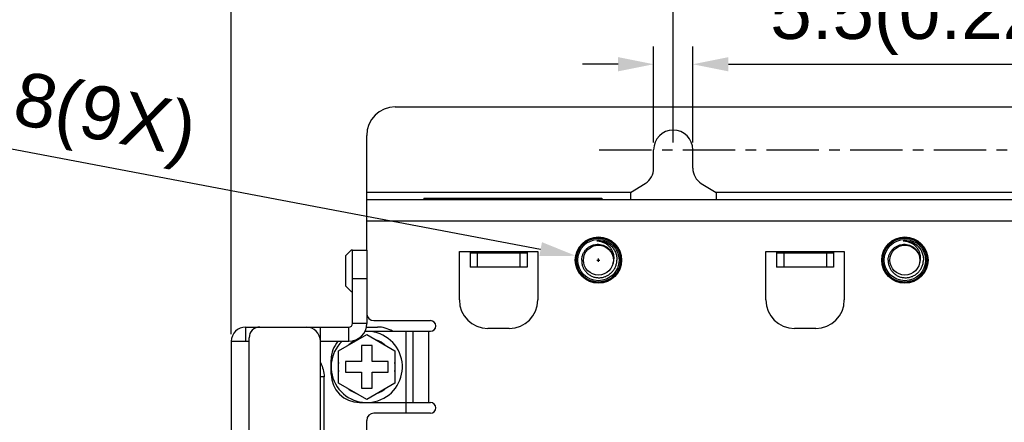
# Model space of a CAD drawing. Header units: millimetres. Extents: x 5740 to 7888, y -1457 to 417.
# Tile 49 of 120: x 5928 to 6066, y 160 to 216. Entities that reach past the tile are written whole.
import ezdxf

# ---------------------------------------------------------------- set-up
doc = ezdxf.new("R2010")
doc.units = ezdxf.units.MM
doc.header["$LTSCALE"] = 23.1
doc.header["$PDMODE"] = 3
doc.header["$PDSIZE"] = 0.31
doc.linetypes.add('CENTER', pattern=[50.8, 31.75, -6.35, 6.35, -6.35])
doc.layers.get('0').update_dxf_attribs({"linetype": 'CONTINUOUS'})
doc.layers.get('Defpoints').update_dxf_attribs({"linetype": 'CONTINUOUS'})
doc.layers.add('TEXT', color=7, linetype='CONTINUOUS')
doc.styles.get("Standard").update_dxf_attribs({"font": 'arial.ttf'})
doc.dimstyles.new('DIMSTYLE_2', dxfattribs={"dimtxt": 2.5, "dimasz": 3, "dimexe": 0.18, "dimexo": 0.0625, "dimgap": 0.09, "dimtad": 1, "dimdec": 0, "dimdsep": 46, "dimtxsty": 'Standard', "dimblk": '_FILLED', "dimcen": 0.09, "dimadec": 0, "dimazin": 0, "dimtp": 0.01, "dimtm": 0.01, "dimtfac": 1, "dimtdec": 0, "dimtofl": 0, "dimtmove": 0, "dimatfit": 3, "dimldrblk": '_FILLED', "dimfxl": 0, "dimtolj": 1, "dimarcsym": 0})
doc.dimstyles.new('DIMSTYLE_2$0', dxfattribs={"dimtxt": 2.5, "dimasz": 3, "dimexe": 0.18, "dimexo": 0.0625, "dimgap": 0.09, "dimtad": 1, "dimdec": 0, "dimdsep": 46, "dimtxsty": 'Standard', "dimblk": '_FILLED', "dimcen": 0.09, "dimadec": 0, "dimazin": 0, "dimtp": 0.01, "dimtm": 0.01, "dimtfac": 1, "dimtdec": 0, "dimtofl": 0, "dimtmove": 0, "dimatfit": 3, "dimldrblk": '_FILLED', "dimfxl": 0, "dimtolj": 1, "dimarcsym": 0})

# ---------------------------------------------------------------- blocks, each defined once
blk = doc.blocks.new('_FILLED')
at = {"color": 0, "linetype": 'ByBlock'}
blk.add_solid([(0, 0), (-1, 0.2), (-1, -0.2)], dxfattribs=at)
blk = doc.blocks.new('*D462')
at = {"color": 0, "linetype": 'Continuous', "lineweight": -2}
for p, q in [((5957.85, 172.12), (5957.85, 238.8)), ((6167.85, 172.12), (6167.85, 238.8)), ((5962.85, 236.3), (6162.85, 236.3))]:
    blk.add_line(p, q, dxfattribs=at)
at = {"layer": 'Defpoints', "color": 0, "linetype": 'Continuous'}
for p in [(6167.85, 236.3), (5957.85, 171.12), (6167.85, 171.12)]:
    blk.add_point(p, dxfattribs=at)
at = {"color": 0, "linetype": 'Continuous', "lineweight": -2, "xscale": 5, "yscale": 5, "zscale": 5, "rotation": 180}
blk.add_blockref('_FILLED', (5957.85, 236.3), dxfattribs=at)
at = {"color": 0, "linetype": 'Continuous', "lineweight": -2, "xscale": 5, "yscale": 5, "zscale": 5}
blk.add_blockref('_FILLED', (6167.85, 236.3), dxfattribs=at)
at = {"color": 0, "linetype": 'Continuous', "insert": (6062.85, 242.46), "char_height": 7.5, "attachment_point": 5}
blk.add_mtext('\\A1;210(8.27)', dxfattribs=at)
blk = doc.blocks.new('*D464')
at = {"color": 0, "linetype": 'Continuous', "lineweight": -2}
for p, q in [((6019.85, 199.02), (6019.85, 225.12)), ((6105.85, 199.02), (6105.85, 225.12)), ((6024.85, 222.62), (6100.85, 222.62))]:
    blk.add_line(p, q, dxfattribs=at)
at = {"layer": 'Defpoints', "color": 0, "linetype": 'Continuous'}
for p in [(6105.85, 222.62), (6019.85, 198.02), (6105.85, 198.02)]:
    blk.add_point(p, dxfattribs=at)
at = {"color": 0, "linetype": 'Continuous', "lineweight": -2, "xscale": 5, "yscale": 5, "zscale": 5, "rotation": 180}
blk.add_blockref('_FILLED', (6019.85, 222.62), dxfattribs=at)
at = {"color": 0, "linetype": 'Continuous', "lineweight": -2, "xscale": 5, "yscale": 5, "zscale": 5}
blk.add_blockref('_FILLED', (6105.85, 222.62), dxfattribs=at)
at = {"color": 0, "linetype": 'Continuous', "insert": (6062.85, 228.79), "char_height": 7.5, "attachment_point": 5}
blk.add_mtext('\\A1;86(3.39)', dxfattribs=at)
blk = doc.blocks.new('*D466')
at = {"color": 0, "linetype": 'Continuous', "lineweight": -2}
for p, q in [((6017.1, 199.02), (6017.1, 212.52)), ((6022.6, 199.02), (6022.6, 212.52)), ((6012.1, 210.02), (6007.1, 210.02)), ((6027.6, 210.02), (6076.22, 210.02))]:
    blk.add_line(p, q, dxfattribs=at)
at = {"layer": 'Defpoints', "color": 0, "linetype": 'Continuous'}
for p in [(6022.6, 210.02), (6017.1, 198.02), (6022.6, 198.02)]:
    blk.add_point(p, dxfattribs=at)
at = {"color": 0, "linetype": 'Continuous', "lineweight": -2, "xscale": 5, "yscale": 5, "zscale": 5}
blk.add_blockref('_FILLED', (6017.1, 210.02), dxfattribs=at)
at = {"color": 0, "linetype": 'Continuous', "lineweight": -2, "xscale": 5, "yscale": 5, "zscale": 5, "rotation": 180}
blk.add_blockref('_FILLED', (6022.6, 210.02), dxfattribs=at)
at = {"color": 0, "linetype": 'Continuous', "insert": (6054.41, 216.19), "char_height": 7.5, "attachment_point": 5}
blk.add_mtext('\\A1;5.5(0.22)', dxfattribs=at)
blk = doc.blocks.new('*D469')
at = {"color": 0, "linetype": 'Continuous', "lineweight": -2}
for p, q in [((5957.85, 172.12), (5957.85, 225.12)), ((6019.85, 199.02), (6019.85, 225.12)), ((5962.85, 222.62), (6014.85, 222.62))]:
    blk.add_line(p, q, dxfattribs=at)
at = {"layer": 'Defpoints', "color": 0, "linetype": 'Continuous'}
for p in [(6019.85, 222.62), (6019.85, 198.02), (5957.85, 171.12)]:
    blk.add_point(p, dxfattribs=at)
at = {"color": 0, "linetype": 'Continuous', "lineweight": -2, "xscale": 5, "yscale": 5, "zscale": 5, "rotation": 180}
blk.add_blockref('_FILLED', (5957.85, 222.62), dxfattribs=at)
at = {"color": 0, "linetype": 'Continuous', "lineweight": -2, "xscale": 5, "yscale": 5, "zscale": 5}
blk.add_blockref('_FILLED', (6019.85, 222.62), dxfattribs=at)
at = {"color": 0, "linetype": 'Continuous', "insert": (5988.85, 228.79), "char_height": 7.5, "attachment_point": 5}
blk.add_mtext('\\A1;62(2.44)', dxfattribs=at)
blk = doc.blocks.new('*D475')
at = {"color": 0, "linetype": 'Continuous', "lineweight": -2}
for p, q in [((5891.82, 204.8), (6001.24, 184.06)), ((6009.12, 182.52), (6009.57, 182.52)), ((6009.35, 182.3), (6009.35, 182.75))]:
    blk.add_line(p, q, dxfattribs=at)
at = {"layer": 'Defpoints', "color": 0, "linetype": 'Continuous'}
for p in [(6006.16, 183.13), (6012.54, 181.92)]:
    blk.add_point(p, dxfattribs=at)
at = {"color": 0, "linetype": 'Continuous', "lineweight": -2, "xscale": 5, "yscale": 5, "zscale": 5, "rotation": 349.2694560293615}
blk.add_blockref('_FILLED', (6006.16, 183.13), dxfattribs=at)
at = {"color": 0, "linetype": 'Continuous', "insert": (5923.1, 205.15), "char_height": 7.5, "attachment_point": 5, "rotation": 349.2695}
blk.add_mtext('\\A1;M5*P0.8(9X)', dxfattribs=at)

msp = doc.modelspace()

# ---------------------------------------------------------------- linework, layer by layer
at = {"color": 0}
for p, q in [((5980.849, 204.025), (6144.849, 204.025)), ((5976.849, 183.925), (5976.849, 200.025)), ((6017.099, 195.422), (6017.099, 198.025)), ((6022.599, 195.422), (6022.599, 198.025)), ((6013.849, 192.025), (5976.849, 192.025)), ((6013.849, 192.025), (6015.91, 193.293)), ((6013.849, 192.025), (6013.849, 191.025)), ((6023.789, 193.293), (6025.849, 192.025)), ((6025.849, 192.025), (6025.849, 191.025)), ((6099.849, 192.025), (6025.849, 192.025)), ((5976.849, 191.025), (6153.349, 191.025)), ((5984.849, 191.225), (5984.849, 191.025)), ((5984.849, 191.225), (6009.849, 191.225)), ((5985.849, 191.225), (5985.849, 191.025)), ((6008.849, 191.225), (6008.849, 191.025)), ((6009.849, 191.225), (6009.849, 191.025)), ((5976.849, 188.025), (6148.849, 188.025)), ((6009.112, 185.185), (6009.107, 185.185)), ((6009.112, 185.185), (6009.107, 185.185)), ((6052.112, 185.185), (6052.107, 185.185)), ((6052.112, 185.185), (6052.107, 185.185)), ((5974.649, 183.925), (5973.849, 183.125)), ((5974.849, 183.925), (5974.649, 183.925)), ((5974.849, 173.625), (5974.849, 183.925)), ((5974.849, 183.925), (5976.849, 183.925)), ((5976.849, 183.925), (5976.849, 173.625)), ((5989.849, 176.925), (5989.849, 183.725)), ((5989.849, 183.725), (6000.849, 183.725)), ((5991.349, 183.725), (5991.349, 183.525)), ((5999.349, 183.725), (5999.349, 183.525)), ((6000.849, 183.725), (6000.849, 176.925)), ((6011.066, 184.572), (6011.069, 184.569)), ((6011.066, 184.571), (6011.069, 184.568)), ((6032.849, 183.725), (6043.849, 183.725)), ((6032.849, 176.925), (6032.849, 183.725)), ((6034.349, 183.725), (6034.349, 183.525)), ((6042.349, 183.725), (6042.349, 183.525)), ((6043.849, 183.725), (6043.849, 176.925)), ((6054.066, 184.572), (6054.069, 184.569)), ((6054.066, 184.571), (6054.069, 184.568)), ((5973.849, 183.125), (5973.849, 178.925)), ((5991.349, 183.525), (5991.349, 181.525)), ((5991.349, 183.525), (5999.349, 183.525)), ((5992.349, 183.525), (5992.349, 181.525)), ((5998.349, 183.525), (5998.349, 181.525)), ((5999.349, 183.525), (5999.349, 181.525)), ((6034.349, 183.525), (6034.349, 181.525)), ((6034.349, 183.525), (6042.349, 183.525)), ((6035.349, 183.525), (6035.349, 181.525)), ((6041.349, 183.525), (6041.349, 181.525)), ((6042.349, 183.525), (6042.349, 181.525)), ((5999.349, 181.525), (5991.349, 181.525)), ((6042.349, 181.525), (6034.349, 181.525)), ((5974.849, 179.925), (5976.849, 179.925)), ((5973.849, 178.925), (5974.649, 178.125)), ((5974.649, 178.125), (5974.849, 178.125)), ((5959.849, 173.125), (5959.849, 171.125)), ((5959.849, 173.125), (5974.349, 173.125)), ((5970.349, -1.875), (5970.349, 173.125)), ((5974.349, 171.125), (5974.349, 173.125)), ((5976.849, 173.625), (5974.849, 173.625)), ((5976.797, 173.125), (5978.349, 173.125)), ((5977.849, 174.025), (5985.799, 174.025)), ((5996.849, 172.925), (5993.849, 172.925)), ((6039.849, 172.925), (6036.849, 172.925)), ((5960.349, -0.375), (5960.349, 171.625)), ((5972.899, 169.805), (5976.849, 172.086)), ((5976.59, 172.525), (5985.799, 172.525)), ((5976.849, 172.086), (5980.799, 169.805)), ((5982.349, 172.525), (5982.349, 162.525)), ((5983.349, 162.525), (5983.349, 172.525)), ((5985.549, 162.525), (5985.549, 172.525)), ((5957.849, 171.125), (5957.849, 0.125)), ((5957.849, 171.125), (5960.349, 171.125)), ((5970.349, 171.125), (5974.349, 171.125)), ((5976.099, 170.525), (5976.099, 168.275)), ((5977.599, 170.525), (5976.099, 170.525)), ((5977.599, 168.275), (5977.599, 170.525)), ((5972.899, 165.244), (5972.899, 169.805)), ((5980.799, 169.805), (5980.799, 165.244)), ((5971.849, 166.525), (5971.849, 168.525)), ((5973.849, 168.275), (5973.849, 166.775)), ((5976.099, 168.275), (5973.849, 168.275)), ((5979.849, 168.275), (5977.599, 168.275)), ((5979.849, 166.775), (5979.849, 168.275)), ((5970.867, 166.125), (5970.349, 166.125)), ((5970.867, 153.725), (5970.867, 166.125)), ((5973.849, 166.775), (5976.099, 166.775)), ((5976.099, 166.775), (5976.099, 164.525)), ((5977.599, 164.525), (5977.599, 166.775)), ((5977.599, 166.775), (5979.849, 166.775)), ((5976.849, 162.964), (5972.899, 165.244)), ((5976.099, 164.525), (5977.599, 164.525)), ((5980.799, 165.244), (5976.849, 162.964)), ((5975.849, 162.525), (5985.799, 162.525)), ((5982.349, 162.525), (5982.349, 161.025)), ((5985.799, 161.025), (5977.849, 161.025)), ((5976.849, 155.025), (5976.849, 160.025))]:
    msp.add_line(p, q, dxfattribs=at)
for centre, radius in [((6009.349, 182.525), 3.25), ((6009.349, 182.525), 3.19), ((6009.349, 182.525), 3.09), ((6009.349, 182.525), 2.9), ((6052.349, 182.525), 3.25), ((6052.349, 182.525), 3.19), ((6052.349, 182.525), 3.09), ((6052.349, 182.525), 2.9), ((6009.349, 182.525), 2.1), ((6052.349, 182.525), 2.1)]:
    msp.add_circle(centre, radius, dxfattribs=at)
for centre, radius, start, end in [((5980.849, 200.025), 4, 90, 180), ((6019.849, 198.025), 2.75, 0, 180), ((6014.599, 195.422), 2.5, 301.6075, 0), ((6025.099, 195.422), 2.5, 180, 238.3925), ((6009.349, 182.525), 2.672, 50.20954, 95.20954), ((6009.352, 182.511), 2.686, 94.31359, 95.23162), ((6052.349, 182.525), 2.672, 50.20954, 95.20954), ((6052.352, 182.511), 2.686, 94.31359, 95.23162), ((6009.322, 182.493), 2.714, 49.28778, 50.19523), ((6009.299, 182.589), 2.657, 48.2858, 48.48571), ((6009.324, 182.495), 2.711, 49.09857, 49.28766), ((6052.322, 182.493), 2.714, 49.28778, 50.19523), ((6052.299, 182.589), 2.657, 48.2858, 48.48571), ((6052.324, 182.495), 2.711, 49.09857, 49.28766), ((6009.431, 182.813), 2.109, 338.35449, 352.16001), ((6052.431, 182.813), 2.109, 338.35449, 352.16001), ((5993.849, 176.925), 4, 180, 270), ((5996.849, 176.925), 4, 270, 0), ((6036.849, 176.925), 4, 180, 270), ((6039.849, 176.925), 4, 270, 0), ((5977.849, 175.025), 1, 180, 270), ((5959.849, 171.125), 2, 90, 180), ((5961.849, 171.625), 1.5, 90, 180), ((5968.349, 171.125), 2, 0, 90), ((5974.349, 173.625), 2.5, 270, 0), ((5974.349, 173.625), 0.5, 270, 0), ((5978.349, 169.125), 4, 58.30186, 90), ((5985.799, 173.275), 0.75, 270, 90), ((5976.849, 167.525), 5, 133.93838, 93.01415), ((5975.849, 168.525), 4, 139.41571, 180), ((5976.849, 167.525), 4, 110.93128, 129.06872), ((5976.849, 167.525), 4, 50.93128, 69.06872), ((5976.849, 167.525), 4, 170.93128, 189.06872), ((5976.849, 167.525), 4, 350.93128, 9.06872), ((5975.849, 166.525), 4, 180, 270), ((5976.849, 167.525), 4, 230.93128, 249.06872), ((5976.849, 167.525), 4, 290.93128, 309.06872), ((5985.799, 161.775), 0.75, 270, 90), ((5977.849, 160.025), 1, 90, 180)]:
    msp.add_arc(centre, radius, start, end, dxfattribs=at)
for points, knots in [([(6011.52, 182.525), (6011.532, 182.608), (6011.545, 182.777), (6011.536, 183.03), (6011.498, 183.28), (6011.411, 183.606), (6011.234, 183.992), (6010.98, 184.332), (6010.737, 184.567), (6010.472, 184.776), (6010.102, 184.984), (6009.618, 185.141), (6009.28, 185.181), (6009.112, 185.185)], [0, 0, 0, 0, 0.0624401, 0.1249171, 0.1873958, 0.2498953, 0.3747472, 0.4996565, 0.5622201, 0.6247956, 0.7498136, 0.8748779, 1, 1, 1, 1]), ([(6054.52, 182.525), (6054.532, 182.608), (6054.545, 182.777), (6054.536, 183.03), (6054.498, 183.28), (6054.411, 183.606), (6054.234, 183.992), (6053.98, 184.332), (6053.737, 184.567), (6053.472, 184.776), (6053.102, 184.984), (6052.618, 185.141), (6052.28, 185.181), (6052.112, 185.185)], [0, 0, 0, 0, 0.0624401, 0.1249171, 0.1873958, 0.2498953, 0.3747472, 0.4996565, 0.5622201, 0.6247956, 0.7498136, 0.8748779, 1, 1, 1, 1]), ([(6007.002, 182.525), (6007.007, 182.667), (6007.043, 182.95), (6007.172, 183.357), (6007.374, 183.734), (6007.598, 184.013), (6007.805, 184.207), (6008.029, 184.381), (6008.339, 184.559), (6008.743, 184.698), (6009.167, 184.758), (6009.594, 184.737), (6010.01, 184.634), (6010.333, 184.483), (6010.57, 184.326), (6010.791, 184.147), (6011.032, 183.884), (6011.253, 183.517), (6011.397, 183.114), (6011.437, 182.831), (6011.443, 182.69)], [0, 0, 0, 0, 0.0625037, 0.1250011, 0.1875012, 0.2499977, 0.2812815, 0.3125652, 0.375062, 0.4375562, 0.500049, 0.562541, 0.6250299, 0.6875167, 0.7187984, 0.7500788, 0.8125627, 0.8750445, 0.9375212, 1, 1, 1, 1]), ([(6011.069, 184.569), (6011.212, 184.441), (6011.47, 184.155), (6011.755, 183.653), (6011.926, 183.101), (6011.956, 182.716), (6011.95, 182.525)], [0, 0, 0, 0, 0.2500181, 0.5000118, 0.7500027, 1, 1, 1, 1]), ([(6050.002, 182.525), (6050.007, 182.667), (6050.043, 182.95), (6050.172, 183.357), (6050.374, 183.734), (6050.598, 184.013), (6050.805, 184.207), (6051.029, 184.381), (6051.339, 184.559), (6051.743, 184.698), (6052.167, 184.758), (6052.594, 184.737), (6053.01, 184.634), (6053.333, 184.483), (6053.57, 184.326), (6053.791, 184.147), (6054.032, 183.884), (6054.253, 183.517), (6054.397, 183.114), (6054.437, 182.831), (6054.443, 182.69)], [0, 0, 0, 0, 0.0625037, 0.1250011, 0.1875012, 0.2499977, 0.2812815, 0.3125652, 0.375062, 0.4375562, 0.500049, 0.562541, 0.6250299, 0.6875167, 0.7187984, 0.7500788, 0.8125627, 0.8750445, 0.9375212, 1, 1, 1, 1]), ([(6054.069, 184.569), (6054.212, 184.441), (6054.47, 184.155), (6054.755, 183.653), (6054.926, 183.101), (6054.956, 182.716), (6054.95, 182.525)], [0, 0, 0, 0, 0.2500181, 0.5000118, 0.7500027, 1, 1, 1, 1]), ([(6007.002, 182.525), (6006.997, 182.363), (6007.014, 182.119), (6007.086, 181.803), (6007.189, 181.496), (6007.377, 181.134), (6007.634, 180.818), (6007.874, 180.6), (6008.134, 180.407), (6008.494, 180.217), (6008.963, 180.078), (6009.449, 180.034), (6009.935, 180.085), (6010.401, 180.23), (6010.76, 180.423), (6011.02, 180.617), (6011.26, 180.834), (6011.52, 181.147), (6011.716, 181.504), (6011.83, 181.808), (6011.915, 182.12), (6011.945, 182.363), (6011.95, 182.525)], [0, 0, 0, 0, 0.0624712, 0.0937466, 0.1250232, 0.1874961, 0.2499703, 0.2812478, 0.3125255, 0.3750042, 0.4374824, 0.4999635, 0.5624459, 0.6249288, 0.6874132, 0.7186927, 0.7499725, 0.8124597, 0.874948, 0.9062263, 0.9375056, 1, 1, 1, 1]), ([(6050.002, 182.525), (6049.997, 182.363), (6050.014, 182.119), (6050.086, 181.803), (6050.189, 181.496), (6050.377, 181.134), (6050.634, 180.818), (6050.874, 180.6), (6051.134, 180.407), (6051.494, 180.217), (6051.963, 180.078), (6052.449, 180.034), (6052.935, 180.085), (6053.401, 180.23), (6053.76, 180.423), (6054.02, 180.617), (6054.26, 180.834), (6054.52, 181.147), (6054.716, 181.504), (6054.83, 181.808), (6054.915, 182.12), (6054.945, 182.363), (6054.95, 182.525)], [0, 0, 0, 0, 0.0624712, 0.0937466, 0.1250232, 0.1874961, 0.2499703, 0.2812478, 0.3125255, 0.3750042, 0.4374824, 0.4999635, 0.5624459, 0.6249288, 0.6874132, 0.7186927, 0.7499725, 0.8124597, 0.874948, 0.9062263, 0.9375056, 1, 1, 1, 1]), ([(5970.349, 168.125), (5970.518, 167.822), (5970.779, 167.17), (5970.867, 166.473), (5970.867, 166.125)], [0, 0, 0, 0, 0.4989104, 1, 1, 1, 1])]:
    msp.add_open_spline(points, degree=3, knots=knots, dxfattribs=at)
at = {"layer": 'TEXT', "color": 0, "linetype": 'CENTER', "ltscale": 0.01}
msp.add_line((6009.471, 198.025), (6114.353, 198.025), dxfattribs=at)

# ---------------------------------------------------------------- dimensions: what is measured, and where the dimension line sits
at = {"color": 0, "linetype": 'Continuous'}
dim = msp.add_linear_dim(base=(6167.849, 236.296), p1=(5957.849, 171.125), p2=(6167.849, 171.125), text='<>(8.27)', dimstyle='DIMSTYLE_2$0', override={"dimscale": 2.5, "dimtxt": 3, "dimasz": 2, "dimexe": 1, "dimexo": 0.4, "dimgap": 0.5, "dimtad": 3, "dimdec": 2, "dimpost": ''}, dxfattribs=at)
dim.commit()
dim.dimension.update_dxf_attribs({"geometry": '*D462', "text_midpoint": (6062.849, 236.296), "dimtype": 160})
for base, p1, p2, text, picture, middle in [((6019.849, 222.623), (5957.849, 171.125), (6019.849, 198.025), '<>(2.44)', '*D469', (5988.849, 228.79)), ((6105.849, 222.623), (6019.849, 198.025), (6105.849, 198.025), '<>(3.39)', '*D464', (6062.849, 228.79)), ((6022.599, 210.025), (6017.099, 198.025), (6022.599, 198.025), '<>(0.22)', '*D466', (6054.411, 216.191))]:
    dim = msp.add_linear_dim(base=base, p1=p1, p2=p2, text=text, dimstyle='DIMSTYLE_2$0', override={"dimscale": 2.5, "dimtxt": 3, "dimasz": 2, "dimexe": 1, "dimexo": 0.4, "dimgap": 0.5, "dimtad": 3, "dimdec": 2, "dimpost": ''}, dxfattribs=at)
    dim.commit()
    dim.dimension.update_dxf_attribs({"geometry": picture, "text_midpoint": middle})
dim = msp.add_diameter_dim_2p(p1=(6012.543, 181.92), p2=(6006.156, 183.13), text='M5*P0.8(9X)', dimstyle='DIMSTYLE_2', override={"dimscale": 2.5, "dimtxt": 3, "dimasz": 2, "dimexe": 1, "dimexo": 0.4, "dimgap": 0.5, "dimtad": 3, "dimdec": 2}, dxfattribs=at)
dim.commit()
dim.dimension.update_dxf_attribs({"geometry": '*D475', "text_midpoint": (5921.948, 199.088), "dimtype": 163})

doc.saveas('drawing.dxf')
